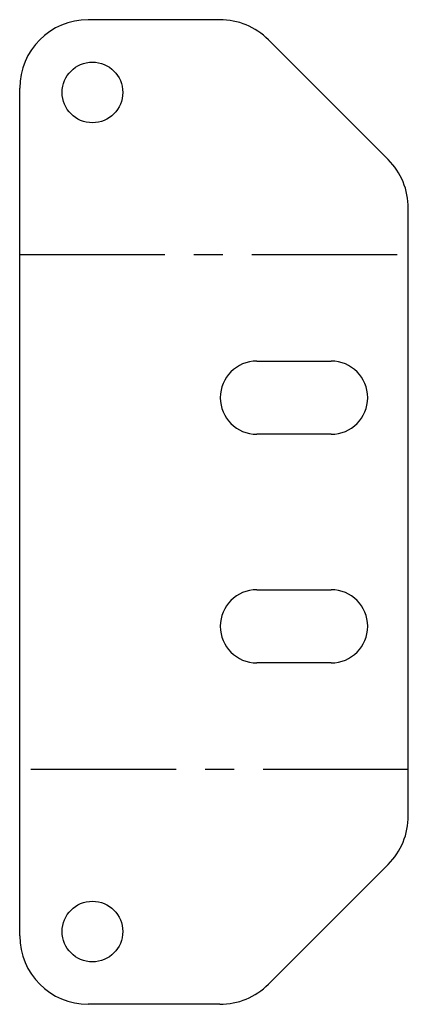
# Model space of a CAD drawing. Header units: millimetres. Extents: x -17 to 17, y -43.1 to 43.1.
import ezdxf

# ---------------------------------------------------------------- set-up
doc = ezdxf.new("R2010")
doc.units = ezdxf.units.MM
doc.linetypes.add('CENTERX2', pattern=[20.32, 12.7, -2.54, 2.54, -2.54])

msp = doc.modelspace()

# ---------------------------------------------------------------- linework, layer by layer
at = {"color": 7, "linetype": 'Continuous', "lineweight": 25}
for p, q in [((0.515, 43.069), (-11, 43.069)), ((15.243, 30.826), (4.757, 41.311)), ((-17, -37.069), (-17, 37.069)), ((17, -26.583), (17, 26.583)), ((3.75, 13.2), (10.25, 13.2)), ((10.25, 6.8), (3.75, 6.8)), ((3.75, -6.8), (10.25, -6.8)), ((10.25, -13.2), (3.75, -13.2)), ((15.243, -30.826), (4.757, -41.311)), ((0.515, -43.069), (-11, -43.069))]:
    msp.add_line(p, q, dxfattribs=at)
at = {"color": 7, "linetype": 'CENTERX2'}
for p, q in [((-17, 22.534), (17, 22.534)), ((17, -22.534), (-17, -22.534))]:
    msp.add_line(p, q, dxfattribs=at)
at = {"color": 7, "linetype": 'Continuous', "lineweight": 25}
for centre in [(-10.636, 36.705), (-10.636, -36.705)]:
    msp.add_circle(centre, 2.65, dxfattribs=at)
for centre, radius, start, end in [((-11, 37.069), 6, 90, 180), ((0.515, 37.069), 6, 45, 90), ((11, 26.583), 6, 0, 45), ((3.75, 10), 3.2, 90, 270), ((10.25, 10), 3.2, 270, 90), ((3.75, -10), 3.2, 90, 270), ((10.25, -10), 3.2, 270, 90), ((11, -26.583), 6, 315, 0), ((-11, -37.069), 6, 180, 270), ((0.515, -37.069), 6, 270, 315)]:
    msp.add_arc(centre, radius, start, end, dxfattribs=at)

doc.saveas('drawing.dxf')
